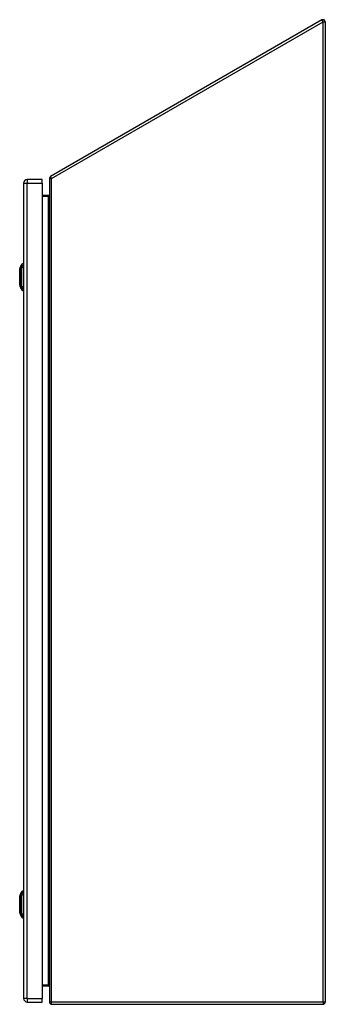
# Model space of a CAD drawing. Header units: inches. Extents: x 24 to 237, y 20 to 146.
# Tile 9 of 11: x 162 to 175, y 63 to 105. Entities that reach past the tile are written whole.
import ezdxf

# ---------------------------------------------------------------- set-up
doc = ezdxf.new("R2010")
doc.units = ezdxf.units.IN
doc.header["$MEASUREMENT"] = 0
doc.layers.add('Visible Edges(ANSI)', color=7, linetype='Continuous', lineweight=25)
doc.layers.add('Visible Tangent Edges(ANSI)', color=7, linetype='Continuous', lineweight=25)

msp = doc.modelspace()

# ---------------------------------------------------------------- linework, layer by layer
at = {"layer": 'Visible Edges(ANSI)'}
for p, q in [((175.136, 105.426), (163.334, 98.612)), ((175.285, 105.34), (175.285, 62.682)), ((162.165, 98.324), (162.165, 62.843)), ((162.965, 98.485), (162.326, 98.485)), ((162.965, 98.324), (162.965, 98.485)), ((162.965, 98.324), (162.965, 62.843)), ((163.285, 98.526), (163.285, 62.682)), ((163.254, 97.785), (162.965, 97.785)), ((161.995, 94.591), (162.057, 94.751)), ((162.15, 94.825), (162.15, 94.757)), ((162.15, 94.646), (162.15, 94.757)), ((162.15, 94.646), (162.15, 93.823)), ((162.057, 93.718), (161.995, 93.878)), ((162.15, 93.712), (162.15, 93.823)), ((162.15, 93.712), (162.15, 93.644)), ((161.995, 67.288), (162.057, 67.448)), ((162.15, 67.522), (162.15, 67.454)), ((162.15, 67.343), (162.15, 67.454)), ((162.15, 67.343), (162.15, 66.52)), ((162.057, 66.415), (161.995, 66.575)), ((162.15, 66.409), (162.15, 66.52)), ((162.15, 66.409), (162.15, 66.341)), ((162.965, 63.381), (163.254, 63.381)), ((162.326, 62.682), (162.965, 62.682)), ((162.965, 62.682), (162.965, 62.843)), ((163.384, 62.583), (175.186, 62.583))]:
    msp.add_line(p, q, dxfattribs=at)
at = {"layer": 'Visible Edges(ANSI)', "flags": 128}
for points in [[(161.995, 94.59), (161.995, 94.589), (161.995, 94.588), (161.995, 94.586), (161.995, 94.583), (161.995, 94.579), (161.995, 94.574), (161.995, 94.569), (161.995, 94.563), (161.995, 94.556), (161.995, 94.548), (161.995, 94.539), (161.995, 94.53), (161.995, 94.52), (161.995, 94.509), (161.995, 94.498), (161.995, 94.486), (161.995, 94.473), (161.995, 94.46), (161.995, 94.446), (161.995, 94.432), (161.995, 94.417), (161.995, 94.402), (161.995, 94.387), (161.995, 94.371), (161.995, 94.354), (161.995, 94.338), (161.995, 94.321), (161.995, 94.304), (161.995, 94.287), (161.995, 94.27), (161.995, 94.252), (161.995, 94.235), (161.995, 94.218), (161.995, 94.2), (161.995, 94.183), (161.995, 94.166), (161.995, 94.148), (161.995, 94.132), (161.995, 94.115), (161.995, 94.099), (161.995, 94.083), (161.995, 94.067), (161.995, 94.052), (161.995, 94.037), (161.995, 94.023), (161.995, 94.009), (161.995, 93.996), (161.995, 93.983), (161.995, 93.971), (161.995, 93.96), (161.995, 93.949), (161.995, 93.939), (161.995, 93.93), (161.995, 93.921), (161.995, 93.914), (161.995, 93.907), (161.995, 93.9), (161.995, 93.895), (161.995, 93.89), (161.995, 93.886), (161.995, 93.883), (161.995, 93.881), (161.995, 93.88), (161.995, 93.879)], [(161.995, 67.287), (161.995, 67.286), (161.995, 67.285), (161.995, 67.283), (161.995, 67.28), (161.995, 67.276), (161.995, 67.271), (161.995, 67.266), (161.995, 67.26), (161.995, 67.253), (161.995, 67.245), (161.995, 67.236), (161.995, 67.227), (161.995, 67.217), (161.995, 67.206), (161.995, 67.195), (161.995, 67.183), (161.995, 67.17), (161.995, 67.157), (161.995, 67.143), (161.995, 67.129), (161.995, 67.114), (161.995, 67.099), (161.995, 67.084), (161.995, 67.068), (161.995, 67.051), (161.995, 67.035), (161.995, 67.018), (161.995, 67.001), (161.995, 66.984), (161.995, 66.967), (161.995, 66.949), (161.995, 66.932), (161.995, 66.915), (161.995, 66.897), (161.995, 66.88), (161.995, 66.863), (161.995, 66.845), (161.995, 66.829), (161.995, 66.812), (161.995, 66.796), (161.995, 66.78), (161.995, 66.764), (161.995, 66.749), (161.995, 66.734), (161.995, 66.72), (161.995, 66.706), (161.995, 66.693), (161.995, 66.68), (161.995, 66.668), (161.995, 66.657), (161.995, 66.646), (161.995, 66.636), (161.995, 66.627), (161.995, 66.618), (161.995, 66.611), (161.995, 66.604), (161.995, 66.597), (161.995, 66.592), (161.995, 66.587), (161.995, 66.583), (161.995, 66.58), (161.995, 66.578), (161.995, 66.577), (161.995, 66.576)], [(163.254, 63.381), (163.256, 63.381), (163.259, 63.381), (163.261, 63.38), (163.263, 63.38), (163.266, 63.379), (163.268, 63.378), (163.27, 63.377), (163.271, 63.376), (163.273, 63.374), (163.275, 63.373), (163.276, 63.372), (163.278, 63.37), (163.279, 63.369), (163.28, 63.367), (163.281, 63.366), (163.282, 63.364), (163.282, 63.362), (163.283, 63.361), (163.284, 63.359), (163.284, 63.357), (163.284, 63.355), (163.285, 63.354), (163.285, 63.352), (163.285, 63.35)]]:
    msp.add_lwpolyline(points, dxfattribs=at)
at = {"layer": 'Visible Edges(ANSI)'}
for centre, radius, start, end in [((175.186, 105.34), 0.099, 0, 120), ((163.384, 98.526), 0.099, 120, 180), ((162.326, 98.324), 0.161, 90, 180), ((163.254, 97.816), 0.031, 270, 0), ((162.167, 94.708), 0.118, 98.6009, 158.7495), ((162.142, 94.766), 0.0394, 53.1301, 78.463), ((162, 94.59), 0.00492, 158.7495, 179.7912), ((162, 93.88), 0.00492, 180.2088, 201.2505), ((162.167, 93.761), 0.118, 201.2505, 261.3991), ((162.142, 93.703), 0.0394, 281.537, 306.8699), ((162, 67.287), 0.00492, 158.7495, 179.7912), ((162.167, 67.405), 0.118, 98.6009, 158.7495), ((162.142, 67.463), 0.0394, 53.1301, 78.463), ((162, 66.577), 0.00492, 180.2088, 201.2505), ((162.167, 66.458), 0.118, 201.2505, 261.3991), ((162.142, 66.4), 0.0394, 281.537, 306.8699), ((162.326, 62.843), 0.161, 180, 270), ((163.384, 62.682), 0.099, 180, 270), ((175.186, 62.682), 0.099, 270, 0)]:
    msp.add_arc(centre, radius, start, end, dxfattribs=at)
at = {"layer": 'Visible Tangent Edges(ANSI)'}
for p, q in [((175.186, 105.34), (175.136, 105.426)), ((163.384, 98.526), (175.186, 105.34)), ((175.186, 105.34), (175.285, 105.34)), ((175.186, 62.682), (175.186, 105.34)), ((163.384, 98.526), (163.334, 98.612)), ((162.165, 98.324), (162.326, 98.324)), ((162.326, 98.485), (162.326, 98.324)), ((162.326, 62.843), (162.326, 98.324)), ((162.326, 98.324), (162.965, 98.324)), ((163.285, 98.526), (163.384, 98.526)), ((163.384, 62.682), (163.384, 98.526)), ((162.965, 97.754), (163.254, 97.754)), ((163.254, 97.785), (163.254, 97.754)), ((163.254, 97.754), (163.254, 97.709)), ((163.254, 63.457), (163.254, 97.709)), ((161.995, 94.235), (161.995, 94.235)), ((162.057, 94.235), (161.995, 94.235)), ((161.995, 66.932), (161.995, 66.932)), ((162.057, 66.932), (161.995, 66.932)), ((163.254, 63.457), (163.254, 63.412)), ((163.254, 63.412), (162.965, 63.412)), ((163.254, 63.381), (163.254, 63.412)), ((162.326, 62.843), (162.165, 62.843)), ((162.326, 62.843), (162.326, 62.682)), ((162.326, 62.843), (162.965, 62.843)), ((163.384, 62.682), (163.285, 62.682)), ((163.384, 62.583), (163.384, 62.682)), ((175.186, 62.682), (163.384, 62.682)), ((175.186, 62.682), (175.186, 62.583)), ((175.285, 62.682), (175.186, 62.682))]:
    msp.add_line(p, q, dxfattribs=at)
at = {"layer": 'Visible Tangent Edges(ANSI)', "flags": 128}
for points in [[(162.057, 94.751), (162.057, 94.751), (162.057, 94.751), (162.057, 94.75), (162.057, 94.749), (162.057, 94.748), (162.057, 94.746), (162.057, 94.745), (162.057, 94.743), (162.057, 94.74), (162.057, 94.738), (162.057, 94.735), (162.057, 94.732), (162.056, 94.729), (162.056, 94.725), (162.056, 94.721), (162.056, 94.717), (162.056, 94.713), (162.056, 94.708), (162.056, 94.704), (162.056, 94.699), (162.056, 94.694), (162.056, 94.688), (162.056, 94.683), (162.056, 94.675)], [(161.995, 94.509), (161.995, 94.516), (161.995, 94.522), (161.995, 94.528), (161.995, 94.534), (161.995, 94.539), (161.995, 94.544), (161.995, 94.549), (161.995, 94.554), (161.995, 94.558), (161.995, 94.563), (161.995, 94.567), (161.995, 94.57), (161.995, 94.574), (161.995, 94.577), (161.995, 94.579), (161.995, 94.582), (161.995, 94.584), (161.995, 94.586), (161.995, 94.588), (161.995, 94.589), (161.995, 94.59), (161.995, 94.591), (161.995, 94.591), (161.995, 94.591)], [(161.995, 94.462), (161.995, 94.464), (161.995, 94.466), (161.995, 94.469), (161.995, 94.471), (161.995, 94.473), (161.995, 94.475), (161.995, 94.477), (161.995, 94.479), (161.995, 94.481), (161.995, 94.483), (161.995, 94.485), (161.995, 94.487), (161.995, 94.489), (161.995, 94.491), (161.995, 94.493), (161.995, 94.495), (161.995, 94.496), (161.995, 94.498), (161.995, 94.5), (161.995, 94.502), (161.995, 94.504), (161.995, 94.506), (161.995, 94.507), (161.995, 94.509)], [(161.995, 94.235), (161.995, 94.245), (161.995, 94.255), (161.995, 94.265), (161.995, 94.276), (161.995, 94.286), (161.995, 94.296), (161.995, 94.306), (161.995, 94.316), (161.995, 94.326), (161.995, 94.336), (161.995, 94.346), (161.995, 94.356), (161.995, 94.365), (161.995, 94.375), (161.995, 94.384), (161.995, 94.393), (161.995, 94.403), (161.995, 94.412), (161.995, 94.42), (161.995, 94.429), (161.995, 94.438), (161.995, 94.446), (161.995, 94.454), (161.995, 94.462)], [(162.056, 94.675), (162.056, 94.674), (162.056, 94.673), (162.056, 94.672), (162.056, 94.672), (162.056, 94.671), (162.056, 94.67), (162.056, 94.669), (162.056, 94.669), (162.056, 94.668), (162.056, 94.667), (162.056, 94.666), (162.056, 94.665), (162.056, 94.664), (162.056, 94.663), (162.056, 94.663), (162.056, 94.662), (162.056, 94.661), (162.056, 94.66), (162.056, 94.659), (162.056, 94.658), (162.056, 94.657), (162.056, 94.656), (162.056, 94.654), (162.056, 94.653)], [(162.056, 94.653), (162.056, 94.652), (162.056, 94.651), (162.056, 94.65), (162.056, 94.649), (162.056, 94.648), (162.056, 94.647), (162.056, 94.645), (162.056, 94.644), (162.056, 94.643), (162.056, 94.642), (162.056, 94.64), (162.056, 94.639), (162.056, 94.638), (162.056, 94.637), (162.056, 94.635), (162.056, 94.634), (162.056, 94.633), (162.056, 94.631), (162.056, 94.63), (162.056, 94.629), (162.056, 94.627), (162.056, 94.626), (162.056, 94.625), (162.056, 94.623)], [(162.056, 94.623), (162.056, 94.605), (162.056, 94.59), (162.056, 94.574), (162.056, 94.559), (162.056, 94.543), (162.056, 94.527), (162.056, 94.511), (162.056, 94.496), (162.056, 94.48), (162.056, 94.464), (162.056, 94.447), (162.057, 94.431), (162.057, 94.415), (162.057, 94.399), (162.057, 94.383), (162.057, 94.366), (162.057, 94.35), (162.057, 94.333), (162.057, 94.317), (162.057, 94.301), (162.057, 94.284), (162.057, 94.268), (162.057, 94.251), (162.057, 94.235)], [(161.995, 94.007), (161.995, 94.015), (161.995, 94.023), (161.995, 94.032), (161.995, 94.04), (161.995, 94.049), (161.995, 94.058), (161.995, 94.067), (161.995, 94.076), (161.995, 94.085), (161.995, 94.095), (161.995, 94.104), (161.995, 94.114), (161.995, 94.123), (161.995, 94.133), (161.995, 94.143), (161.995, 94.153), (161.995, 94.163), (161.995, 94.173), (161.995, 94.183), (161.995, 94.194), (161.995, 94.204), (161.995, 94.214), (161.995, 94.224), (161.995, 94.235)], [(161.995, 93.96), (161.995, 93.962), (161.995, 93.964), (161.995, 93.965), (161.995, 93.967), (161.995, 93.969), (161.995, 93.971), (161.995, 93.973), (161.995, 93.975), (161.995, 93.977), (161.995, 93.979), (161.995, 93.98), (161.995, 93.982), (161.995, 93.984), (161.995, 93.986), (161.995, 93.988), (161.995, 93.99), (161.995, 93.992), (161.995, 93.994), (161.995, 93.997), (161.995, 93.999), (161.995, 94.001), (161.995, 94.003), (161.995, 94.005), (161.995, 94.007)], [(161.995, 93.878), (161.995, 93.878), (161.995, 93.878), (161.995, 93.879), (161.995, 93.88), (161.995, 93.881), (161.995, 93.883), (161.995, 93.885), (161.995, 93.887), (161.995, 93.89), (161.995, 93.893), (161.995, 93.896), (161.995, 93.899), (161.995, 93.903), (161.995, 93.907), (161.995, 93.911), (161.995, 93.915), (161.995, 93.92), (161.995, 93.925), (161.995, 93.93), (161.995, 93.936), (161.995, 93.941), (161.995, 93.947), (161.995, 93.954), (161.995, 93.96)], [(162.057, 94.235), (162.057, 94.218), (162.057, 94.202), (162.057, 94.185), (162.057, 94.169), (162.057, 94.152), (162.057, 94.136), (162.057, 94.119), (162.057, 94.103), (162.057, 94.087), (162.057, 94.07), (162.057, 94.054), (162.057, 94.038), (162.056, 94.022), (162.056, 94.006), (162.056, 93.99), (162.056, 93.974), (162.056, 93.958), (162.056, 93.942), (162.056, 93.926), (162.056, 93.911), (162.056, 93.895), (162.056, 93.88), (162.056, 93.864), (162.056, 93.846)], [(162.056, 93.846), (162.056, 93.843), (162.056, 93.841), (162.056, 93.838), (162.056, 93.835), (162.056, 93.833), (162.056, 93.83), (162.056, 93.828), (162.056, 93.825), (162.056, 93.823), (162.056, 93.82), (162.056, 93.818), (162.056, 93.816), (162.056, 93.814), (162.056, 93.812), (162.056, 93.81), (162.056, 93.808), (162.056, 93.806), (162.056, 93.804), (162.056, 93.802), (162.056, 93.801), (162.056, 93.799), (162.056, 93.797), (162.056, 93.796), (162.056, 93.795)], [(162.056, 93.795), (162.056, 93.786), (162.056, 93.781), (162.056, 93.776), (162.056, 93.77), (162.056, 93.765), (162.056, 93.761), (162.056, 93.756), (162.056, 93.752), (162.056, 93.748), (162.056, 93.744), (162.056, 93.741), (162.057, 93.737), (162.057, 93.734), (162.057, 93.732), (162.057, 93.729), (162.057, 93.727), (162.057, 93.725), (162.057, 93.723), (162.057, 93.721), (162.057, 93.72), (162.057, 93.719), (162.057, 93.719), (162.057, 93.718), (162.057, 93.718)], [(161.995, 67.206), (161.995, 67.213), (161.995, 67.219), (161.995, 67.225), (161.995, 67.231), (161.995, 67.236), (161.995, 67.241), (161.995, 67.246), (161.995, 67.251), (161.995, 67.255), (161.995, 67.26), (161.995, 67.264), (161.995, 67.267), (161.995, 67.271), (161.995, 67.274), (161.995, 67.276), (161.995, 67.279), (161.995, 67.281), (161.995, 67.283), (161.995, 67.285), (161.995, 67.286), (161.995, 67.287), (161.995, 67.288), (161.995, 67.288), (161.995, 67.288)], [(162.057, 67.448), (162.057, 67.448), (162.057, 67.448), (162.057, 67.447), (162.057, 67.446), (162.057, 67.445), (162.057, 67.443), (162.057, 67.442), (162.057, 67.44), (162.057, 67.437), (162.057, 67.435), (162.057, 67.432), (162.057, 67.429), (162.056, 67.426), (162.056, 67.422), (162.056, 67.418), (162.056, 67.414), (162.056, 67.41), (162.056, 67.405), (162.056, 67.401), (162.056, 67.396), (162.056, 67.391), (162.056, 67.385), (162.056, 67.38), (162.056, 67.372)], [(162.056, 67.372), (162.056, 67.371), (162.056, 67.37), (162.056, 67.369), (162.056, 67.369), (162.056, 67.368), (162.056, 67.367), (162.056, 67.366), (162.056, 67.366), (162.056, 67.365), (162.056, 67.364), (162.056, 67.363), (162.056, 67.362), (162.056, 67.361), (162.056, 67.36), (162.056, 67.36), (162.056, 67.359), (162.056, 67.358), (162.056, 67.357), (162.056, 67.356), (162.056, 67.355), (162.056, 67.354), (162.056, 67.353), (162.056, 67.351), (162.056, 67.35)], [(162.056, 67.35), (162.056, 67.349), (162.056, 67.348), (162.056, 67.347), (162.056, 67.346), (162.056, 67.345), (162.056, 67.344), (162.056, 67.342), (162.056, 67.341), (162.056, 67.34), (162.056, 67.339), (162.056, 67.337), (162.056, 67.336), (162.056, 67.335), (162.056, 67.334), (162.056, 67.332), (162.056, 67.331), (162.056, 67.33), (162.056, 67.328), (162.056, 67.327), (162.056, 67.326), (162.056, 67.324), (162.056, 67.323), (162.056, 67.322), (162.056, 67.32)], [(162.056, 67.32), (162.056, 67.302), (162.056, 67.287), (162.056, 67.271), (162.056, 67.256), (162.056, 67.24), (162.056, 67.224), (162.056, 67.208), (162.056, 67.193), (162.056, 67.177), (162.056, 67.161), (162.056, 67.144), (162.057, 67.128), (162.057, 67.112), (162.057, 67.096), (162.057, 67.08), (162.057, 67.063), (162.057, 67.047), (162.057, 67.03), (162.057, 67.014), (162.057, 66.998), (162.057, 66.981), (162.057, 66.965), (162.057, 66.948), (162.057, 66.932)], [(161.995, 67.159), (161.995, 67.161), (161.995, 67.163), (161.995, 67.166), (161.995, 67.168), (161.995, 67.17), (161.995, 67.172), (161.995, 67.174), (161.995, 67.176), (161.995, 67.178), (161.995, 67.18), (161.995, 67.182), (161.995, 67.184), (161.995, 67.186), (161.995, 67.188), (161.995, 67.19), (161.995, 67.192), (161.995, 67.193), (161.995, 67.195), (161.995, 67.197), (161.995, 67.199), (161.995, 67.201), (161.995, 67.203), (161.995, 67.204), (161.995, 67.206)], [(161.995, 66.932), (161.995, 66.942), (161.995, 66.952), (161.995, 66.962), (161.995, 66.973), (161.995, 66.983), (161.995, 66.993), (161.995, 67.003), (161.995, 67.013), (161.995, 67.023), (161.995, 67.033), (161.995, 67.043), (161.995, 67.053), (161.995, 67.062), (161.995, 67.072), (161.995, 67.081), (161.995, 67.09), (161.995, 67.1), (161.995, 67.109), (161.995, 67.117), (161.995, 67.126), (161.995, 67.135), (161.995, 67.143), (161.995, 67.151), (161.995, 67.159)], [(161.995, 66.704), (161.995, 66.712), (161.995, 66.72), (161.995, 66.729), (161.995, 66.737), (161.995, 66.746), (161.995, 66.755), (161.995, 66.764), (161.995, 66.773), (161.995, 66.782), (161.995, 66.792), (161.995, 66.801), (161.995, 66.811), (161.995, 66.82), (161.995, 66.83), (161.995, 66.84), (161.995, 66.85), (161.995, 66.86), (161.995, 66.87), (161.995, 66.88), (161.995, 66.891), (161.995, 66.901), (161.995, 66.911), (161.995, 66.921), (161.995, 66.932)], [(162.057, 66.932), (162.057, 66.915), (162.057, 66.899), (162.057, 66.882), (162.057, 66.866), (162.057, 66.849), (162.057, 66.833), (162.057, 66.816), (162.057, 66.8), (162.057, 66.784), (162.057, 66.767), (162.057, 66.751), (162.057, 66.735), (162.056, 66.719), (162.056, 66.703), (162.056, 66.687), (162.056, 66.671), (162.056, 66.655), (162.056, 66.639), (162.056, 66.623), (162.056, 66.608), (162.056, 66.592), (162.056, 66.577), (162.056, 66.561), (162.056, 66.543)], [(161.995, 66.657), (161.995, 66.659), (161.995, 66.661), (161.995, 66.662), (161.995, 66.664), (161.995, 66.666), (161.995, 66.668), (161.995, 66.67), (161.995, 66.672), (161.995, 66.674), (161.995, 66.676), (161.995, 66.677), (161.995, 66.679), (161.995, 66.681), (161.995, 66.683), (161.995, 66.685), (161.995, 66.687), (161.995, 66.689), (161.995, 66.691), (161.995, 66.694), (161.995, 66.696), (161.995, 66.698), (161.995, 66.7), (161.995, 66.702), (161.995, 66.704)], [(161.995, 66.575), (161.995, 66.575), (161.995, 66.575), (161.995, 66.576), (161.995, 66.577), (161.995, 66.578), (161.995, 66.58), (161.995, 66.582), (161.995, 66.584), (161.995, 66.587), (161.995, 66.59), (161.995, 66.593), (161.995, 66.596), (161.995, 66.6), (161.995, 66.604), (161.995, 66.608), (161.995, 66.612), (161.995, 66.617), (161.995, 66.622), (161.995, 66.627), (161.995, 66.633), (161.995, 66.638), (161.995, 66.644), (161.995, 66.651), (161.995, 66.657)], [(162.056, 66.543), (162.056, 66.54), (162.056, 66.538), (162.056, 66.535), (162.056, 66.532), (162.056, 66.53), (162.056, 66.527), (162.056, 66.525), (162.056, 66.522), (162.056, 66.52), (162.056, 66.517), (162.056, 66.515), (162.056, 66.513), (162.056, 66.511), (162.056, 66.509), (162.056, 66.507), (162.056, 66.505), (162.056, 66.503), (162.056, 66.501), (162.056, 66.499), (162.056, 66.498), (162.056, 66.496), (162.056, 66.494), (162.056, 66.493), (162.056, 66.492)], [(162.056, 66.492), (162.056, 66.483), (162.056, 66.478), (162.056, 66.473), (162.056, 66.467), (162.056, 66.462), (162.056, 66.458), (162.056, 66.453), (162.056, 66.449), (162.056, 66.445), (162.056, 66.441), (162.056, 66.438), (162.057, 66.434), (162.057, 66.431), (162.057, 66.429), (162.057, 66.426), (162.057, 66.424), (162.057, 66.422), (162.057, 66.42), (162.057, 66.418), (162.057, 66.417), (162.057, 66.416), (162.057, 66.416), (162.057, 66.415), (162.057, 66.415)], [(163.285, 63.35), (163.285, 63.354), (163.285, 63.357), (163.284, 63.361), (163.284, 63.364), (163.284, 63.368), (163.283, 63.371), (163.282, 63.374), (163.282, 63.378), (163.281, 63.381), (163.28, 63.384), (163.279, 63.387), (163.278, 63.39), (163.276, 63.393), (163.275, 63.396), (163.273, 63.399), (163.271, 63.401), (163.27, 63.404), (163.268, 63.406), (163.266, 63.408), (163.263, 63.409), (163.261, 63.411), (163.259, 63.411), (163.256, 63.412), (163.254, 63.412)]]:
    msp.add_lwpolyline(points, dxfattribs=at)
at = {"layer": 'Visible Tangent Edges(ANSI)'}
for centre, major_axis, ratio, start_param, end_param in [((163.254, 97.816), (0, -0.062), 0.5, 0, 1.570796), ((162.17, 94.647), (-0.117, -0.016), 0.948273, 4.754759, 5.892029), ((162.17, 94.609), (-0.118, 0.005), 0.314585, 4.896593, 6.033863), ((162.17, 93.86), (-0.118, -0.005), 0.314585, 0.249322, 1.386592), ((162.17, 93.822), (-0.117, 0.016), 0.948273, 0.391156, 1.528426), ((162.17, 67.344), (-0.117, -0.016), 0.948273, 4.754759, 5.892029), ((162.17, 67.306), (-0.118, 0.005), 0.314585, 4.896593, 6.033863), ((162.17, 66.557), (-0.118, -0.005), 0.314585, 0.249322, 1.386592), ((162.17, 66.519), (-0.117, 0.016), 0.948273, 0.391156, 1.528426)]:
    msp.add_ellipse(centre, major_axis=major_axis, ratio=ratio, start_param=start_param, end_param=end_param, dxfattribs=at)

doc.saveas('drawing.dxf')
